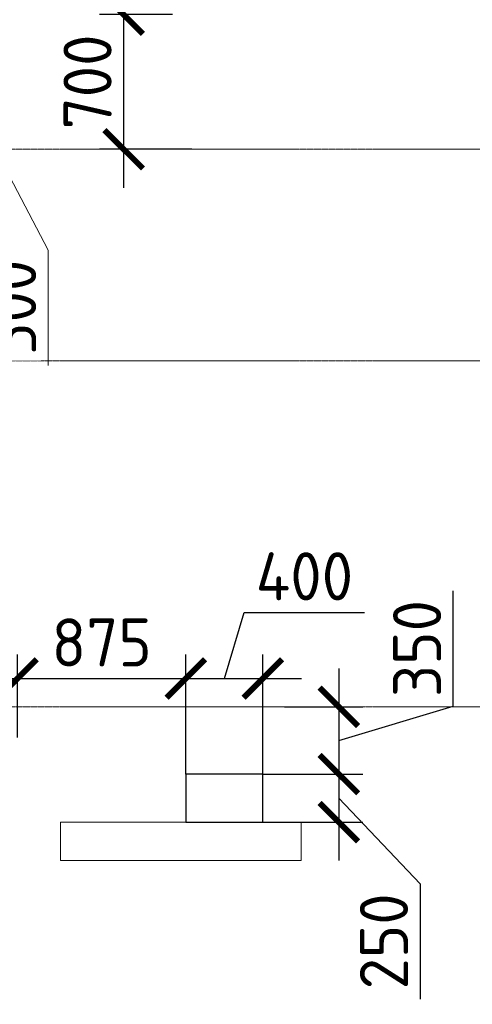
# Model space of a CAD drawing. Header units: millimetres. Extents: x -42044588 to 856694, y -806701 to 941911.
# Tile 107 of 256: x -167631 to -165281, y -333259 to -328138. Entities that reach past the tile are written whole.
import ezdxf

# ---------------------------------------------------------------- set-up
doc = ezdxf.new("R2010")
doc.units = ezdxf.units.MM
for name, pattern in [('______5', [1100, 800, -100, 100, -100]), ('DASHED', [7, 5, -2, 0]), ('осевая', [50.8, 31.75, -6.35, 6.35, -6.35])]:
    doc.linetypes.add(name, pattern=pattern)
for name, color, linetype, lineweight in [('RAZMER', 100, 'Continuous', 15), ('RAZMER @ 100', 100, 'Continuous', 15), ('Оси', 40, '______5', 18), ('Перекрытие ж_бетон', 1, 'Continuous', 30), ('РАЗМЕРЫ', 1, 'Continuous', 9)]:
    doc.layers.add(name, color=color, linetype=linetype, lineweight=lineweight)
doc.layers.add('Колонна_ бетон', color=7, linetype='Continuous', lineweight=50, true_color=0xb4b496)
doc.styles.add('GOST-2.304_Type-B', font='GOST_Common.ttf')
doc.styles.add('ГОСТ', font='GOST_Common.ttf')
doc.dimstyles.new('ГОСТ', dxfattribs={"dimscale": 0, "dimtxt": 2.5, "dimasz": 2.5, "dimexe": 1.25, "dimexo": 0.625, "dimtad": 1, "dimdec": 0, "dimtxsty": 'ГОСТ', "dimblk": 'ARCHTICK', "dimcen": 2.5, "dimdle": 1.5, "dimclrd": 256, "dimclre": 256, "dimclrt": 256, "dimadec": 0, "dimazin": 0, "dimtfac": 1, "dimtdec": 0, "dimtmove": 1, "dimatfit": 3, "dimfxl": 0, "dimlwd": -1, "dimarcsym": 0})
doc.dimstyles.new('СПДС', dxfattribs={"dimscale": 100, "dimtxt": 2.5, "dimasz": 2, "dimexe": 1.25, "dimexo": 0, "dimtad": 1, "dimdec": 0, "dimrnd": 5, "dimtxsty": 'GOST-2.304_Type-B', "dimblk": 'ARCHTICK', "dimcen": 2.5, "dimdle": 2, "dimclrd": 1, "dimclre": 1, "dimclrt": 1, "dimadec": 0, "dimazin": 2, "dimtfac": 0.75, "dimtdec": 0, "dimtmove": 1, "dimatfit": 3, "dimfxl": 0, "dimtolj": 1, "dimarcsym": 0})

# ---------------------------------------------------------------- blocks, each defined once
blk = doc.blocks.new('оси блок 2')
at = {"layer": 'Оси', "color": 16, "linetype": 'осевая', "lineweight": 0, "ltscale": 0.25, "transparency": 33554687}
for p, q in [((-89822.3, -332401.3), (-37238.5, -332401.3)), ((-89822.3, -333501.3), (-37238.5, -333501.3)), ((-89822.3, -335301.3), (-37238.5, -335301.3))]:
    blk.add_line(p, q, dxfattribs=at)
blk = doc.blocks.new('подложка стн 1-го этажа')
at = {"layer": 'Колонна_ бетон', "color": 252, "linetype": 'DASHED', "lineweight": 0, "ltscale": 0.5, "true_color": 0x939598, "transparency": 33554687}
for p, q in [((36543.4, 16511.8, -200), (36543.4, 16311.8, -200)), ((36543.4, 16511.8, -200), (36543.4, 16511.8, -200)), ((36543.4, 16511.8, -200), (37793.4, 16511.8, -200)), ((37793.4, 16511.8, -200), (37793.4, 16311.8, -200)), ((37793.4, 16511.8, -200), (37793.4, 16511.8, -200)), ((36543.4, 16311.8, -200), (36543.4, 16311.8, -200)), ((36543.4, 16311.8, -200), (37793.4, 16311.8, -200)), ((37793.4, 16311.8, -200), (37793.4, 16311.8, -200))]:
    blk.add_line(p, q, dxfattribs=at)
blk = doc.blocks.new('_ArchTick')
at = {"color": 0, "linetype": 'ByBlock', "const_width": 0.15}
blk.add_lwpolyline([(-0.5, -0.5), (0.5, 0.5)], dxfattribs=at)
blk = doc.blocks.new('*D3762')
at = {"layer": 'DEFPOINTS', "color": 0, "transparency": 16777216}
for p in [(-168853.3, -328312.1), (-167889.4, -328312.1), (-168108.1, -328812.1)]:
    blk.add_point(p, dxfattribs=at)
at = {"layer": 'RAZMER', "transparency": 16777216}
for p, q in [((-167889.4, -328962.1), (-167889.4, -328162.1)), ((-167889.4, -328562.1), (-167483.2, -329336.4)), ((-167483.2, -329336.4), (-167483.2, -329936.4))]:
    blk.add_line(p, q, dxfattribs=at)
at = {"layer": 'RAZMER', "lineweight": -2, "transparency": 16777216}
for p, q in [((-168790.8, -328312.1), (-167764.4, -328312.1)), ((-168045.6, -328812.1), (-167764.4, -328812.1))]:
    blk.add_line(p, q, dxfattribs=at)
at = {"layer": 'RAZMER', "transparency": 16777216, "xscale": 250, "yscale": 250, "zscale": 250}
for p, rotation in [((-167889.4, -328312.1), 90), ((-167889.4, -328812.1), 270)]:
    blk.add_blockref('_ArchTick', p, dxfattribs=dict(at, rotation=rotation))
at = {"layer": 'RAZMER', "lineweight": 0, "transparency": 16777216, "insert": (-167670.7, -329636.4), "char_height": 250, "attachment_point": 5, "rotation": 90, "style": 'ГОСТ', "bg_fill": 3, "box_fill_scale": 1.1, "bg_fill_color": 256, "bg_fill_true_color": 13158600, "bg_fill_transparency": 0}
blk.add_mtext('500', dxfattribs=at)
blk = doc.blocks.new('*D3600')
at = {"layer": 'DEFPOINTS', "color": 0, "transparency": 16777216}
for p in [(-166837.9, -327712.1), (-167091.3, -328112.1), (-166837.9, -328112.1)]:
    blk.add_point(p, dxfattribs=at)
at = {"layer": 'РАЗМЕРЫ', "color": 1, "lineweight": -2, "transparency": 16777216}
for p, q in [((-167435.1, -327809), (-167435.1, -327184)), ((-167091.3, -327512.1), (-167091.3, -328312.1)), ((-166837.9, -327712.1), (-167216.3, -327712.1)), ((-167091.3, -327912.1), (-167435.1, -327809)), ((-166837.9, -328112.1), (-167216.3, -328112.1))]:
    blk.add_line(p, q, dxfattribs=at)
at = {"layer": 'РАЗМЕРЫ', "color": 1, "lineweight": -2, "transparency": 16777216, "xscale": 200, "yscale": 200, "zscale": 200}
for p, rotation in [((-167091.3, -327712.1), 90), ((-167091.3, -328112.1), 270)]:
    blk.add_blockref('_ArchTick', p, dxfattribs=dict(at, rotation=rotation))
at = {"layer": 'РАЗМЕРЫ', "color": 1, "lineweight": 0, "transparency": 16777216, "insert": (-167622.6, -327496.5), "char_height": 250, "attachment_point": 5, "rotation": 90, "style": 'GOST-2.304_Type-B'}
blk.add_mtext('\\A1;400', dxfattribs=at)
blk = doc.blocks.new('*D3654')
at = {"layer": 'DEFPOINTS', "color": 0, "transparency": 16777216}
for p in [(-167642.8, -331564.7), (-168317.8, -331872.1), (-167642.8, -331872.1)]:
    blk.add_point(p, dxfattribs=at)
at = {"layer": 'РАЗМЕРЫ', "color": 1, "lineweight": -2, "transparency": 16777216}
for p, q in [((-168317.8, -331872.1), (-168317.8, -331439.7)), ((-167642.8, -331872.1), (-167642.8, -331439.7)), ((-168517.8, -331564.7), (-167442.8, -331564.7))]:
    blk.add_line(p, q, dxfattribs=at)
at = {"layer": 'РАЗМЕРЫ', "color": 1, "lineweight": -2, "transparency": 16777216, "xscale": 200, "yscale": 200, "zscale": 200, "rotation": 180}
blk.add_blockref('_ArchTick', (-168317.8, -331564.7), dxfattribs=at)
at = {"layer": 'РАЗМЕРЫ', "color": 1, "lineweight": -2, "transparency": 16777216, "xscale": 200, "yscale": 200, "zscale": 200}
blk.add_blockref('_ArchTick', (-167642.8, -331564.7), dxfattribs=at)
at = {"layer": 'РАЗМЕРЫ', "color": 1, "lineweight": 0, "transparency": 16777216, "insert": (-167980.3, -331377.2), "char_height": 250, "attachment_point": 5, "style": 'GOST-2.304_Type-B'}
blk.add_mtext('\\A1;675', dxfattribs=at)
blk = doc.blocks.new('*D3655')
at = {"layer": 'DEFPOINTS', "color": 0, "transparency": 16777216}
for p in [(-166768.1, -331564.7), (-167642.8, -331872.1), (-166768.1, -332062.1)]:
    blk.add_point(p, dxfattribs=at)
at = {"layer": 'РАЗМЕРЫ', "color": 1, "lineweight": -2, "transparency": 16777216}
for p, q in [((-167642.8, -331872.1), (-167642.8, -331439.7)), ((-166768.1, -332062.1), (-166768.1, -331439.7)), ((-167842.8, -331564.7), (-166568.1, -331564.7))]:
    blk.add_line(p, q, dxfattribs=at)
at = {"layer": 'РАЗМЕРЫ', "color": 1, "lineweight": -2, "transparency": 16777216, "xscale": 200, "yscale": 200, "zscale": 200, "rotation": 180}
blk.add_blockref('_ArchTick', (-167642.8, -331564.7), dxfattribs=at)
at = {"layer": 'РАЗМЕРЫ', "color": 1, "lineweight": -2, "transparency": 16777216, "xscale": 200, "yscale": 200, "zscale": 200}
blk.add_blockref('_ArchTick', (-166768.1, -331564.7), dxfattribs=at)
at = {"layer": 'РАЗМЕРЫ', "color": 1, "lineweight": 0, "transparency": 16777216, "insert": (-167205.4, -331377.2), "char_height": 250, "attachment_point": 5, "style": 'GOST-2.304_Type-B'}
blk.add_mtext('\\A1;875', dxfattribs=at)
blk = doc.blocks.new('*D3656')
at = {"layer": 'DEFPOINTS', "color": 0, "transparency": 16777216}
for p in [(-166368.1, -331564.7), (-166768.1, -332062.1), (-166368.1, -332062.1)]:
    blk.add_point(p, dxfattribs=at)
at = {"layer": 'РАЗМЕРЫ', "color": 1, "lineweight": -2, "transparency": 16777216}
for p, q in [((-166568.1, -331564.7), (-166464.9, -331220.9)), ((-166464.9, -331220.9), (-165839.9, -331220.9)), ((-166768.1, -332062.1), (-166768.1, -331439.7)), ((-166368.1, -332062.1), (-166368.1, -331439.7)), ((-166968.1, -331564.7), (-166168.1, -331564.7))]:
    blk.add_line(p, q, dxfattribs=at)
at = {"layer": 'РАЗМЕРЫ', "color": 1, "lineweight": -2, "transparency": 16777216, "xscale": 200, "yscale": 200, "zscale": 200, "rotation": 180}
blk.add_blockref('_ArchTick', (-166768.1, -331564.7), dxfattribs=at)
at = {"layer": 'РАЗМЕРЫ', "color": 1, "lineweight": -2, "transparency": 16777216, "xscale": 200, "yscale": 200, "zscale": 200}
blk.add_blockref('_ArchTick', (-166368.1, -331564.7), dxfattribs=at)
at = {"layer": 'РАЗМЕРЫ', "color": 1, "lineweight": 0, "transparency": 16777216, "insert": (-166152.4, -331033.4), "char_height": 250, "attachment_point": 5, "style": 'GOST-2.304_Type-B'}
blk.add_mtext('\\A1;400', dxfattribs=at)
blk = doc.blocks.new('*D3752')
at = {"layer": 'DEFPOINTS', "color": 0, "transparency": 16777216}
for p in [(-166255.8, -331712.1), (-166368.1, -332062.1), (-165973.6, -332062.1)]:
    blk.add_point(p, dxfattribs=at)
at = {"layer": 'РАЗМЕРЫ', "color": 1, "lineweight": -2, "transparency": 16777216}
for p, q in [((-165379.8, -331709), (-165379.8, -331109)), ((-165973.6, -331512.1), (-165973.6, -332262.1)), ((-166255.8, -331712.1), (-165848.6, -331712.1)), ((-165973.6, -331887.1), (-165379.8, -331709)), ((-166368.1, -332062.1), (-165848.6, -332062.1))]:
    blk.add_line(p, q, dxfattribs=at)
at = {"layer": 'РАЗМЕРЫ', "color": 1, "lineweight": -2, "transparency": 16777216, "xscale": 200, "yscale": 200, "zscale": 200}
for p, rotation in [((-165973.6, -331712.1), 90), ((-165973.6, -332062.1), 270)]:
    blk.add_blockref('_ArchTick', p, dxfattribs=dict(at, rotation=rotation))
at = {"layer": 'РАЗМЕРЫ', "color": 1, "lineweight": 0, "transparency": 16777216, "insert": (-165567.3, -331409), "char_height": 250, "attachment_point": 5, "rotation": 90, "style": 'GOST-2.304_Type-B'}
blk.add_mtext('\\A1;350', dxfattribs=at)
blk = doc.blocks.new('*D3658')
at = {"layer": 'DEFPOINTS', "color": 0, "transparency": 16777216}
for p in [(-166212.6, -332062.1), (-166368.1, -332312.1), (-165973.6, -332312.1)]:
    blk.add_point(p, dxfattribs=at)
at = {"layer": 'РАЗМЕРЫ', "color": 1, "lineweight": -2, "transparency": 16777216}
for p, q in [((-165973.6, -331862.1), (-165973.6, -332512.1)), ((-166212.6, -332062.1), (-165848.6, -332062.1)), ((-165973.6, -332187.1), (-165551.9, -332632.1)), ((-166368.1, -332312.1), (-165848.6, -332312.1)), ((-165551.9, -332632.1), (-165551.9, -333232.1))]:
    blk.add_line(p, q, dxfattribs=at)
at = {"layer": 'РАЗМЕРЫ', "color": 1, "lineweight": -2, "transparency": 16777216, "xscale": 200, "yscale": 200, "zscale": 200}
for p, rotation in [((-165973.6, -332062.1), 90), ((-165973.6, -332312.1), 270)]:
    blk.add_blockref('_ArchTick', p, dxfattribs=dict(at, rotation=rotation))
at = {"layer": 'РАЗМЕРЫ', "color": 1, "lineweight": 0, "transparency": 16777216, "insert": (-165739.4, -332932.1), "char_height": 250, "attachment_point": 5, "rotation": 90, "style": 'GOST-2.304_Type-B'}
blk.add_mtext('\\A1;250', dxfattribs=at)
blk = doc.blocks.new('*D3742')
at = {"layer": 'DEFPOINTS', "color": 0, "transparency": 16777216}
for p in [(-166837.9, -328112.1), (-167091.3, -328812.1), (-166737.5, -328812.1)]:
    blk.add_point(p, dxfattribs=at)
at = {"layer": 'РАЗМЕРЫ', "color": 1, "lineweight": -2, "transparency": 16777216}
for p, q in [((-167091.3, -327912.1), (-167091.3, -329012.1)), ((-166837.9, -328112.1), (-167216.3, -328112.1)), ((-166737.5, -328812.1), (-167216.3, -328812.1))]:
    blk.add_line(p, q, dxfattribs=at)
at = {"layer": 'РАЗМЕРЫ', "color": 1, "lineweight": -2, "transparency": 16777216, "xscale": 200, "yscale": 200, "zscale": 200}
for p, rotation in [((-167091.3, -328112.1), 90), ((-167091.3, -328812.1), 270)]:
    blk.add_blockref('_ArchTick', p, dxfattribs=dict(at, rotation=rotation))
at = {"layer": 'РАЗМЕРЫ', "color": 1, "lineweight": 0, "transparency": 16777216, "insert": (-167278.8, -328462.1), "char_height": 250, "attachment_point": 5, "rotation": 90, "style": 'GOST-2.304_Type-B'}
blk.add_mtext('\\A1;700', dxfattribs=at)
blk = doc.blocks.new('блочина')
at = {"layer": 'Перекрытие ж_бетон', "color": 4}
blk.add_lwpolyline([(133162.7, 57679.6), (133162.7, 57929.6), (132762.7, 57929.6), (132762.7, 57679.6)], close=True, dxfattribs=at)

msp = doc.modelspace()

# ---------------------------------------------------------------- block references
msp.add_blockref('подложка стн 1-го этажа', (-203961.961, -348823.931, 560))
at = {"layer": 'РАЗМЕРЫ'}
msp.add_blockref('оси блок 2', (-110213.32, 3589.186), dxfattribs=at)

# ---------------------------------------------------------------- dimensions: what is measured, and where the dimension line sits
at = {"layer": 'РАЗМЕРЫ', "lineweight": 0}
for base, p1, p2, picture, middle in [((-167091.316, -328812.136), (-166837.896, -328112.136), (-166737.508, -328812.136), '*D3742', (-167278.816, -328462.136)), ((-165973.569, -332062.136), (-166255.781, -331712.136), (-166368.05, -332062.136), '*D3752', (-165567.319, -331646.511))]:
    dim = msp.add_linear_dim(base=base, p1=p1, p2=p2, angle=90, dimstyle='СПДС', override={"dimrnd": 5}, dxfattribs=at)
    dim.commit()
    dim.dimension.update_dxf_attribs({"geometry": picture, "text_midpoint": middle})
for base, p1, p2, picture, middle in [((-166368.05, -331564.698), (-166768.05, -332062.136), (-166368.05, -332062.136), '*D3656', (-166402.425, -331033.448)), ((-167642.84, -331564.698), (-168317.84, -331872.136), (-167642.84, -331872.136), '*D3654', (-167980.34, -331377.198)), ((-166768.05, -331564.698), (-167642.84, -331872.136), (-166768.05, -332062.136), '*D3655', (-167205.445, -331377.198))]:
    dim = msp.add_linear_dim(base=base, p1=p1, p2=p2, dimstyle='СПДС', override={"dimrnd": 5}, dxfattribs=at)
    dim.commit()
    dim.dimension.update_dxf_attribs({"geometry": picture, "text_midpoint": middle})
dim = msp.add_linear_dim(base=(-165973.569, -332312.136), p1=(-166212.622, -332062.136), p2=(-166368.05, -332312.136), angle=90, dimstyle='СПДС', override={"dimrnd": 5}, dxfattribs=at)
dim.commit()
dim.dimension.update_dxf_attribs({"geometry": '*D3658', "text_midpoint": (-165551.912, -332694.563), "dimtype": 160})

# ---------------------------------------------------------------- next in the draw order: dimensions: what is measured, and where the dimension line sits
at = {"layer": 'RAZMER @ 100', "lineweight": 0}
dim = msp.add_linear_dim(base=(-167889.423, -328312.136, 720), p1=(-168108.122, -328812.136, 720), p2=(-168853.318, -328312.136, 720), angle=90, dimstyle='ГОСТ', override={"dimscale": 100, "dimtix": 0, "dimtofl": 1, "dimtmove": 1, "dimatfit": 3}, dxfattribs=at)
dim.commit()
dim.dimension.update_dxf_attribs({"geometry": '*D3762', "text_midpoint": (-167483.173, -329398.878, 720), "dimtype": 160})

# ---------------------------------------------------------------- next in the draw order: block references
msp.add_blockref('блочина', (-299530.954, -389992.167))

# ---------------------------------------------------------------- next in the draw order: dimensions: what is measured, and where the dimension line sits
at = {"layer": 'РАЗМЕРЫ', "lineweight": 0}
dim = msp.add_linear_dim(base=(-167091.316, -328112.136), p1=(-166837.896, -327712.136), p2=(-166837.896, -328112.136), angle=90, dimstyle='СПДС', override={"dimrnd": 5}, dxfattribs=at)
dim.commit()
dim.dimension.update_dxf_attribs({"geometry": '*D3600', "text_midpoint": (-167622.566, -327746.511)})

doc.saveas('drawing.dxf')
